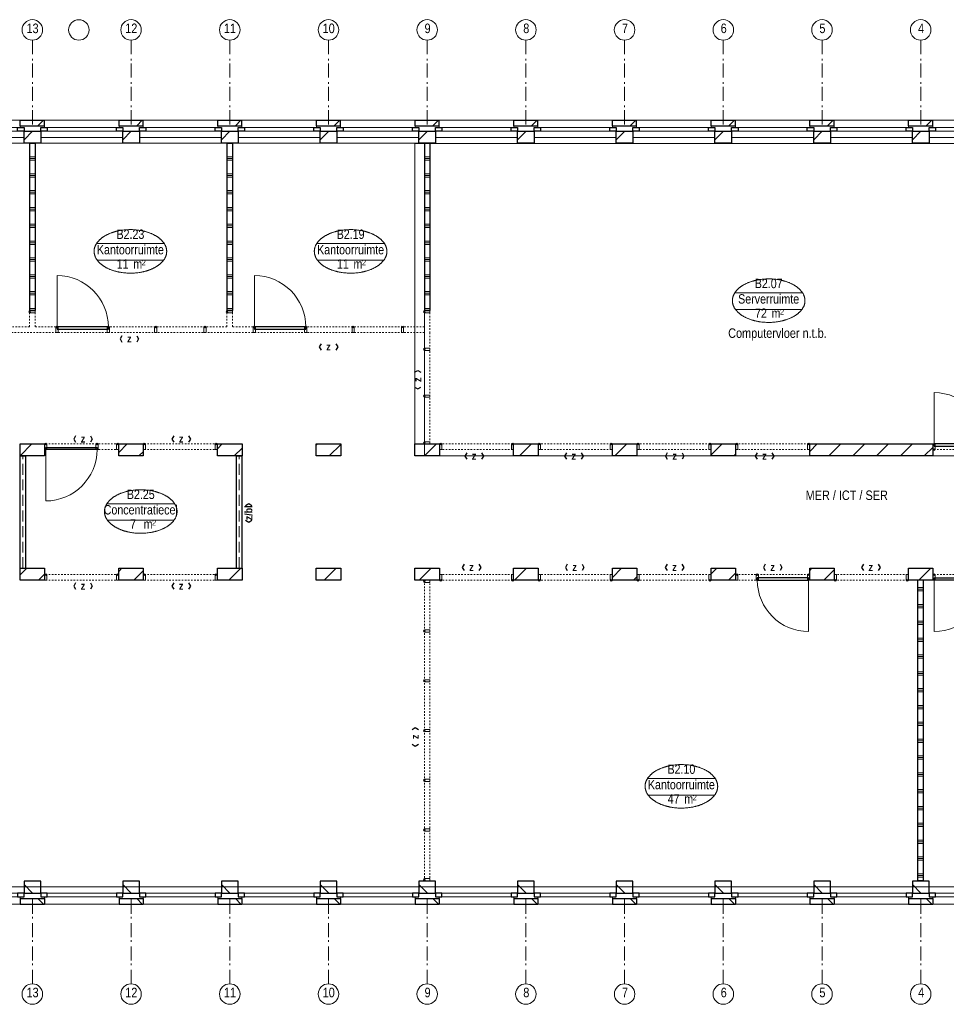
# Model space of a CAD drawing. Header units: millimetres. Extents: x -75976 to 232306, y 42824 to 140527.
# Tile 56 of 199: x 129116 to 145638, y 79062 to 96611. Entities that reach past the tile are written whole.
import ezdxf
from ezdxf.enums import TextEntityAlignment as Align

# ---------------------------------------------------------------- set-up
doc = ezdxf.new("R2010")
doc.units = ezdxf.units.MM
doc.header["$LTSCALE"] = 400
doc.header["$PDMODE"] = 3
doc.header["$PDSIZE"] = 15
for name, pattern in [('STYLE_02', [0.694427, 0.486069, -0.208359]), ('STYLE_06', [1.041641, 0.625, -0.208282, 0.069427, -0.138931]), ('STYLE_21', [0.138889, 0.069444, -0.069444])]:
    doc.linetypes.add(name, pattern=pattern)
for name, color, linetype, lineweight in [('Buitenkozijnen', 140, 'Continuous', 15), ('Interieur-deur', 43, 'Continuous', 9), ('Interieur-scheidingswand-vertikaal', 5, 'Continuous', 25), ('Interieur-systeemwand glas', 140, 'STYLE_21', 15), ('Kozijnmerken', 43, 'Continuous', 9), ('mat-baksteen', 5, 'Continuous', 25), ('mat-kalkzandsteen', 5, 'Continuous', 25), ('None', 7, 'Continuous', 9), ('Ruimtenummers', 5, 'Continuous', 25)]:
    doc.layers.add(name, color=color, linetype=linetype, lineweight=lineweight)
doc.styles.add('Arial Narrow', font='ARIALN.TTF', dxfattribs={"height": 222.25})
doc.styles.add('Arial Narrow (bold)', font='ARIALNB.TTF', dxfattribs={"height": 172.861111})

# ---------------------------------------------------------------- blocks, each defined once
blk = doc.blocks.new('*X896')
at = {"layer": 'None', "lineweight": 9}
for p, q in [((-40567, 2707), (-40356, 2919)), ((-40146, 2705), (-40130, 2720))]:
    blk.add_line(p, q, dxfattribs=at)
blk = doc.blocks.new('*X897')
at = {"layer": 'None', "lineweight": 9}
for p, q in [((-38807, 2770), (-38659, 2919)), ((-38449, 2705), (-38370, 2783))]:
    blk.add_line(p, q, dxfattribs=at)
blk = doc.blocks.new('*X898')
at = {"layer": 'None', "lineweight": 9}
for p, q in [((-37047, 2833), (-36962, 2919)), ((-36752, 2705), (-36610, 2846))]:
    blk.add_line(p, q, dxfattribs=at)
blk = doc.blocks.new('*X899')
at = {"layer": 'None', "lineweight": 9}
for p, q in [((-35287, 2896), (-35265, 2919)), ((-35055, 2705), (-34850, 2909))]:
    blk.add_line(p, q, dxfattribs=at)
blk = doc.blocks.new('*X900')
at = {"layer": 'None', "lineweight": 9}
blk.add_line((-33357, 2705), (-33143, 2919), dxfattribs=at)
blk = doc.blocks.new('*X901')
at = {"layer": 'None', "lineweight": 9}
blk.add_line((-31660, 2705), (-31446, 2919), dxfattribs=at)
blk = doc.blocks.new('*X902')
at = {"layer": 'None', "lineweight": 9}
blk.add_line((-29963, 2705), (-29749, 2919), dxfattribs=at)
blk = doc.blocks.new('*X907')
at = {"layer": 'None', "lineweight": 9}
for p, q in [((-40567, 586), (-40449, 705)), ((-40238, 491), (-40130, 599))]:
    blk.add_line(p, q, dxfattribs=at)
blk = doc.blocks.new('*X908')
at = {"layer": 'None', "lineweight": 9}
for p, q in [((-38807, 649), (-38752, 705)), ((-38541, 491), (-38370, 662))]:
    blk.add_line(p, q, dxfattribs=at)
blk = doc.blocks.new('*X909')
at = {"layer": 'None', "lineweight": 9}
blk.add_line((-36844, 491), (-36630, 705), dxfattribs=at)
blk = doc.blocks.new('*X910')
at = {"layer": 'None', "lineweight": 9}
blk.add_line((-35147, 491), (-34933, 705), dxfattribs=at)
blk = doc.blocks.new('*X911')
at = {"layer": 'None', "lineweight": 9}
blk.add_line((-33450, 491), (-33236, 705), dxfattribs=at)
blk = doc.blocks.new('*X912')
at = {"layer": 'None', "lineweight": 9}
blk.add_line((-31753, 491), (-31539, 705), dxfattribs=at)
blk = doc.blocks.new('*X913')
at = {"layer": 'None', "lineweight": 9}
for p, q in [((-30007, 540), (-29842, 705)), ((-29632, 491), (-29570, 552))]:
    blk.add_line(p, q, dxfattribs=at)
blk = doc.blocks.new('*X914')
at = {"layer": 'None', "lineweight": 9}
for p, q in [((-28247, 603), (-28145, 705)), ((-27935, 491), (-27810, 615))]:
    blk.add_line(p, q, dxfattribs=at)
blk = doc.blocks.new('*X915')
at = {"layer": 'None', "lineweight": 9}
for p, q in [((-26487, 665), (-26448, 705)), ((-26238, 491), (-26050, 678))]:
    blk.add_line(p, q, dxfattribs=at)
blk = doc.blocks.new('*X916')
at = {"layer": 'None', "lineweight": 9}
blk.add_line((-24540.580054, 491), (-24326.580054, 705), dxfattribs=at)
blk = doc.blocks.new('*X55')
at = {"layer": 'None', "lineweight": 9}
blk.add_line((-148.5, -148.5), (4, 4), dxfattribs=at)
blk = doc.blocks.new('*X56')
at = {"layer": 'None', "lineweight": 9}
blk.add_line((100, 100), (200, 200), dxfattribs=at)
blk = doc.blocks.new('Penant best-uitbr  (2D)')
at = {"layer": 'mat-baksteen', "lineweight": 25}
for p, q in [((-215, 200), (215, 200)), ((-215, 100), (-215, 200)), ((215, 100), (215, 200)), ((-215, 100), (215, 100))]:
    blk.add_line(p, q, dxfattribs=at)
at = {"layer": 'mat-kalkzandsteen', "lineweight": 25}
blk.add_lwpolyline([(-148.5, 4), (148.5, 4), (148.5, -210), (-148.5, -210)], close=True, dxfattribs=at)
at = {"layer": 'mat-baksteen'}
blk.add_blockref('*X56', (0, 0), dxfattribs=at)
at = {"layer": 'mat-kalkzandsteen'}
blk.add_blockref('*X55', (0, 0), dxfattribs=at)
blk = doc.blocks.new('Gevelpui best-uitbr 1330 (2D)')
at = {"layer": 'Buitenkozijnen', "lineweight": 15}
for p, q in [((-731.5, 71), (731.5, 71)), ((-731.5, 4), (-731.5, 71)), ((-731.5, 4), (731.5, 4)), ((731.5, 4), (731.5, 71))]:
    blk.add_line(p, q, dxfattribs=at)
at = {"layer": 'Buitenkozijnen', "color": 92, "lineweight": 25}
for points in [[(-731.5, 71), (-617.5, 71), (-617.5, 4), (-731.5, 4)], [(617.5, 71), (731.5, 71), (731.5, 4), (617.5, 4)]]:
    blk.add_lwpolyline(points, close=True, dxfattribs=at)
at = {"layer": 'None', "color": 43, "linetype": 'Continuous', "lineweight": 9}
blk.add_line((-731.5, -107), (731.5, -107), dxfattribs=at)
at = {"layer": 'None', "color": 43, "linetype": 'Continuous', "lineweight": 9, "flags": 128}
blk.add_lwpolyline([(-665, 71), (-665, 200), (665, 200), (665, 71)], dxfattribs=at)
blk = doc.blocks.new('*X981')
at = {"layer": 'None', "lineweight": 9}
for p, q in [((-28247, 2724), (-28052, 2919)), ((-27842, 2705), (-27810, 2737))]:
    blk.add_line(p, q, dxfattribs=at)
blk = doc.blocks.new('*X982')
at = {"layer": 'None', "lineweight": 9}
for p, q in [((-26487, 2787), (-26355, 2919)), ((-26145, 2705), (-25931, 2919)), ((-25721, 2705), (-25507, 2919)), ((-25296, 2705), (-25082, 2919)), ((-24872, 2705), (-24658, 2919)), ((-24448, 2705), (-24290, 2862))]:
    blk.add_line(p, q, dxfattribs=at)
blk = doc.blocks.new('Deur systeemwand 915')
at = {"layer": 'Interieur-deur', "color": 140, "linetype": 'Continuous', "lineweight": 15}
blk.add_line((0, 1015), (0, 100), dxfattribs=at)
at = {"layer": 'Interieur-deur', "color": 92, "linetype": 'Continuous', "lineweight": 25}
blk.add_lwpolyline([(-915, 100), (0, 100), (0, 60), (-915, 60)], close=True, dxfattribs=at)
at = {"layer": 'Interieur-deur', "color": 140, "linetype": 'Continuous', "lineweight": 15}
blk.add_arc((0, 100), 915, 90, 180, dxfattribs=at)
blk = doc.blocks.new('systeemwandstijl 880 hoh')
at = {"layer": 'Interieur-systeemwand glas', "color": 43, "linetype": 'Continuous', "lineweight": 9}
blk.add_lwpolyline([(0, 20), (100, 20), (100, -20), (0, -20)], close=True, dxfattribs=at)
at = {"layer": 'Interieur-systeemwand glas', "color": 43, "linetype": 'Continuous', "lineweight": 15}
blk.add_point((0, 0), dxfattribs=at)
blk = doc.blocks.new('Systeemwand B met deur (2D)')
at = {"layer": 'Interieur-systeemwand glas', "lineweight": 15}
for p, q in [((0, 50), (1323, 50)), ((0, -50), (1323, -50))]:
    blk.add_line(p, q, dxfattribs=at)
at = {"layer": 'None', "color": 7, "rotation": 270}
for p in [(20, 50), (388, 50)]:
    blk.add_blockref('systeemwandstijl 880 hoh', p, dxfattribs=at)
at = {"layer": 'None', "color": 7, "xscale": -1}
for name, rotation in [('systeemwandstijl 880 hoh', 90), ('Deur systeemwand 915', 180)]:
    blk.add_blockref(name, (1303, 50), dxfattribs=dict(at, rotation=rotation))
blk = doc.blocks.new('Systeemwand B (2D)')
at = {"layer": 'Interieur-systeemwand glas', "lineweight": 15}
for p, q in [((0, 50), (1323, 50)), ((0, -50), (1323, -50))]:
    blk.add_line(p, q, dxfattribs=at)
at = {"layer": 'None', "color": 7, "rotation": 270}
blk.add_blockref('systeemwandstijl 880 hoh', (20, 50), dxfattribs=at)
at = {"layer": 'None', "color": 7, "xscale": -1, "rotation": 90}
blk.add_blockref('systeemwandstijl 880 hoh', (1303, 50), dxfattribs=at)
blk = doc.blocks.new('*X1102')
at = {"layer": 'None', "lineweight": 9}
for p, q in [((-24559, 360), (-24459, 360)), ((-24559, 330), (-24459, 330)), ((-24559, 300), (-24459, 300)), ((-24559, 60), (-24459, 60)), ((-24559, 30), (-24459, 30)), ((-24559, 0), (-24459, 0)), ((-24559, -240), (-24459, -240)), ((-24559, -270), (-24459, -270)), ((-24559, -300), (-24459, -300)), ((-24559, -540), (-24459, -540)), ((-24559, -570), (-24459, -570)), ((-24559, -600), (-24459, -600)), ((-24559, -840), (-24459, -840)), ((-24559, -870), (-24459, -870)), ((-24559, -900), (-24459, -900)), ((-24559, -1140), (-24459, -1140)), ((-24559, -1170), (-24459, -1170)), ((-24559, -1200), (-24459, -1200)), ((-24559, -1440), (-24459, -1440)), ((-24559, -1470), (-24459, -1470)), ((-24559, -1500), (-24459, -1500)), ((-24559, -1740), (-24459, -1740)), ((-24559, -1770), (-24459, -1770)), ((-24559, -1800), (-24459, -1800)), ((-24559, -2040), (-24459, -2040)), ((-24559, -2070), (-24459, -2070)), ((-24559, -2100), (-24459, -2100)), ((-24559, -2340), (-24459, -2340)), ((-24559, -2370), (-24459, -2370)), ((-24559, -2400), (-24459, -2400)), ((-24559, -2640), (-24459, -2640)), ((-24559, -2670), (-24459, -2670)), ((-24559, -2700), (-24459, -2700)), ((-24559, -2940), (-24459, -2940)), ((-24559, -2970), (-24459, -2970)), ((-24559, -3000), (-24459, -3000)), ((-24559, -3240), (-24459, -3240)), ((-24559, -3270), (-24459, -3270)), ((-24559, -3300), (-24459, -3300)), ((-24559, -3540), (-24459, -3540)), ((-24559, -3570), (-24459, -3570)), ((-24559, -3600), (-24459, -3600)), ((-24559, -3840), (-24459, -3840)), ((-24559, -3870), (-24459, -3870)), ((-24559, -3900), (-24459, -3900)), ((-24559, -4140), (-24459, -4140)), ((-24559, -4170), (-24459, -4170)), ((-24559, -4200), (-24459, -4200)), ((-24559, -4440), (-24459, -4440)), ((-24559, -4470), (-24459, -4470)), ((-24559, -4500), (-24459, -4500)), ((-24559, -4740), (-24459, -4740)), ((-24559, -4770), (-24459, -4770)), ((-24559, -4800), (-24459, -4800))]:
    blk.add_line(p, q, dxfattribs=at)
blk = doc.blocks.new('*X1103')
at = {"layer": 'None', "lineweight": 9}
for p, q in [((10510, 0), (10610, 0)), ((10510, -240), (10610, -240)), ((10510, -270), (10610, -270)), ((10510, -300), (10610, -300)), ((10510, -540), (10610, -540)), ((10510, -570), (10610, -570)), ((10510, -600), (10610, -600)), ((10510, -840), (10610, -840)), ((10510, -870), (10610, -870)), ((10510, -900), (10610, -900)), ((10510, -1140), (10610, -1140)), ((10510, -1170), (10610, -1170)), ((10510, -1200), (10610, -1200)), ((10510, -1440), (10610, -1440)), ((10510, -1470), (10610, -1470)), ((10510, -1500), (10610, -1500)), ((10510, -1740), (10610, -1740)), ((10510, -1770), (10610, -1770)), ((10510, -1800), (10610, -1800)), ((10510, -2040), (10610, -2040)), ((10510, -2070), (10610, -2070)), ((10510, -2100), (10610, -2100)), ((10510, -2340), (10610, -2340)), ((10510, -2370), (10610, -2370)), ((10510, -2400), (10610, -2400)), ((10510, -2640), (10610, -2640)), ((10510, -2670), (10610, -2670)), ((10510, -2700), (10610, -2700)), ((10510, -2940), (10610, -2940)), ((10510, -2970), (10610, -2970))]:
    blk.add_line(p, q, dxfattribs=at)
blk = doc.blocks.new('*X1104')
at = {"layer": 'None', "lineweight": 9}
for p, q in [((6990, 0), (7090, 0)), ((6990, -240), (7090, -240)), ((6990, -270), (7090, -270)), ((6990, -300), (7090, -300)), ((6990, -540), (7090, -540)), ((6990, -570), (7090, -570)), ((6990, -600), (7090, -600)), ((6990, -840), (7090, -840)), ((6990, -870), (7090, -870)), ((6990, -900), (7090, -900)), ((6990, -1140), (7090, -1140)), ((6990, -1170), (7090, -1170)), ((6990, -1200), (7090, -1200)), ((6990, -1440), (7090, -1440)), ((6990, -1470), (7090, -1470)), ((6990, -1500), (7090, -1500)), ((6990, -1740), (7090, -1740)), ((6990, -1770), (7090, -1770)), ((6990, -1800), (7090, -1800)), ((6990, -2040), (7090, -2040)), ((6990, -2070), (7090, -2070)), ((6990, -2100), (7090, -2100)), ((6990, -2340), (7090, -2340)), ((6990, -2370), (7090, -2370)), ((6990, -2400), (7090, -2400)), ((6990, -2640), (7090, -2640)), ((6990, -2670), (7090, -2670)), ((6990, -2700), (7090, -2700)), ((6990, -2940), (7090, -2940)), ((6990, -2970), (7090, -2970))]:
    blk.add_line(p, q, dxfattribs=at)
blk = doc.blocks.new('*X1105')
at = {"layer": 'None', "lineweight": 9}
for p, q in [((-50, 0), (50, 0)), ((-50, -240), (50, -240)), ((-50, -270), (50, -270)), ((-50, -300), (50, -300)), ((-50, -540), (50, -540)), ((-50, -570), (50, -570)), ((-50, -600), (50, -600)), ((-50, -840), (50, -840)), ((-50, -870), (50, -870)), ((-50, -900), (50, -900)), ((-50, -1140), (50, -1140)), ((-50, -1170), (50, -1170)), ((-50, -1200), (50, -1200)), ((-50, -1440), (50, -1440)), ((-50, -1470), (50, -1470)), ((-50, -1500), (50, -1500)), ((-50, -1740), (50, -1740)), ((-50, -1770), (50, -1770)), ((-50, -1800), (50, -1800)), ((-50, -2040), (50, -2040)), ((-50, -2070), (50, -2070)), ((-50, -2100), (50, -2100)), ((-50, -2340), (50, -2340)), ((-50, -2370), (50, -2370)), ((-50, -2400), (50, -2400)), ((-50, -2640), (50, -2640)), ((-50, -2670), (50, -2670)), ((-50, -2700), (50, -2700)), ((-50, -2940), (50, -2940)), ((-50, -2970), (50, -2970))]:
    blk.add_line(p, q, dxfattribs=at)
blk = doc.blocks.new('*X1106')
at = {"layer": 'None', "lineweight": 9}
for p, q in [((3470, 0), (3570, 0)), ((3470, -240), (3570, -240)), ((3470, -270), (3570, -270)), ((3470, -300), (3570, -300)), ((3470, -540), (3570, -540)), ((3470, -570), (3570, -570)), ((3470, -600), (3570, -600)), ((3470, -840), (3570, -840)), ((3470, -870), (3570, -870)), ((3470, -900), (3570, -900)), ((3470, -1140), (3570, -1140)), ((3470, -1170), (3570, -1170)), ((3470, -1200), (3570, -1200)), ((3470, -1440), (3570, -1440)), ((3470, -1470), (3570, -1470)), ((3470, -1500), (3570, -1500)), ((3470, -1740), (3570, -1740)), ((3470, -1770), (3570, -1770)), ((3470, -1800), (3570, -1800)), ((3470, -2040), (3570, -2040)), ((3470, -2070), (3570, -2070)), ((3470, -2100), (3570, -2100)), ((3470, -2340), (3570, -2340)), ((3470, -2370), (3570, -2370)), ((3470, -2400), (3570, -2400)), ((3470, -2640), (3570, -2640)), ((3470, -2670), (3570, -2670)), ((3470, -2700), (3570, -2700)), ((3470, -2940), (3570, -2940)), ((3470, -2970), (3570, -2970))]:
    blk.add_line(p, q, dxfattribs=at)
blk = doc.blocks.new('Vergaderruimten B 3 (2D)')
at = {"layer": 'Interieur-scheidingswand-vertikaal', "lineweight": 25}
for p, q in [((50, 4), (-50, 4)), ((-50, -2981), (-50, 4)), ((50, -2981), (50, 4)), ((3470, 4), (3470, -2977)), ((3470, 4), (3570, 4)), ((3570, 4), (3570, -2977)), ((6990, 4), (6990, -2977)), ((6990, 4), (7090, 4)), ((7090, 4), (7090, -2977)), ((10510, 4), (10510, -2977)), ((10510, 4), (10610, 4)), ((10610, 4), (10610, -2977)), ((50, -2981), (-50, -2981)), ((3470, -2977), (3570, -2977)), ((6990, -2977), (7090, -2977)), ((10510, -2977), (10610, -2977))]:
    blk.add_line(p, q, dxfattribs=at)
at = {"layer": 'Interieur-systeemwand glas', "lineweight": 15}
for p, q in [((-50, -3371), (-50, -3021)), ((50, -3271), (50, -3021)), ((3470, -3017), (3470, -3271)), ((3570, -3017), (3570, -3271)), ((6990, -3017), (6990, -3271)), ((7090, -3017), (7090, -3271)), ((10510, -3017), (10510, -3271)), ((10610, -3017), (10610, -3371)), ((3470, -3271), (50, -3271)), ((6990, -3271), (3570, -3271)), ((10510, -3271), (7090, -3271)), ((10510, -3371), (-50, -3371))]:
    blk.add_line(p, q, dxfattribs=at)
at = {"layer": 'Interieur-scheidingswand-vertikaal'}
for name in ['*X1105', '*X1106', '*X1104', '*X1103']:
    blk.add_blockref(name, (0, 0), dxfattribs=at)
at = {"layer": 'Interieur-scheidingswand-vertikaal', "color": 7, "xscale": -1}
for p in [(440, -3371), (3960, -3371), (7480, -3371)]:
    blk.add_blockref('Deur systeemwand 915', p, dxfattribs=at)
at = {"layer": 'Interieur-scheidingswand-vertikaal', "color": 7}
for p in [(-50, -3001), (3470, -2997), (6990, -2997), (10510, -2997)]:
    blk.add_blockref('systeemwandstijl 880 hoh', p, dxfattribs=at)
at = {"layer": 'Interieur-scheidingswand-vertikaal', "color": 7, "rotation": 270}
for p in [(440, -3271), (3960, -3271), (7480, -3271), (8395, -3271), (9240, -3271)]:
    blk.add_blockref('systeemwandstijl 880 hoh', p, dxfattribs=at)
at = {"layer": 'Interieur-scheidingswand-vertikaal', "color": 7, "xscale": -1, "rotation": 90}
for p in [(1355, -3271), (2200, -3271), (3080, -3271), (4875, -3271), (5720, -3271), (6600, -3271), (10120, -3271)]:
    blk.add_blockref('systeemwandstijl 880 hoh', p, dxfattribs=at)
blk = doc.blocks.new('Concentratiecel B 1 (2D)')
at = {"layer": 'Interieur-scheidingswand-vertikaal', "lineweight": 25}
for p, q in [((100, -214), (0, -214)), ((0, -2214), (0, -214)), ((100, -2214), (100, -214)), ((3957, -214), (3857, -214)), ((3857, -2214), (3857, -214)), ((3957, -2214), (3957, -214)), ((100, -2214), (0, -2214)), ((3957, -2214), (3857, -2214))]:
    blk.add_line(p, q, dxfattribs=at)
at = {"layer": 'Interieur-scheidingswand-vertikaal', "linetype": 'STYLE_02', "lineweight": 9}
for p, q in [((50, -2214), (50, -214)), ((3907, -2214), (3907, -214))]:
    blk.add_line(p, q, dxfattribs=at)
at = {"layer": 'None', "color": 7}
for name, p in [('Systeemwand B (2D)', (437, -50)), ('Systeemwand B met deur (2D)', (2197, -50)), ('Systeemwand B (2D)', (437, -2378)), ('Systeemwand B (2D)', (2197, -2378))]:
    blk.add_blockref(name, p, dxfattribs=at)
blk = doc.blocks.new('Ruimtenummer UV 50')
at = {"layer": 'Ruimtenummers', "color": 8, "lineweight": 5}
for p, q in [((602, 157), (-602, 157)), ((595, -137), (-595, -137))]:
    blk.add_line(p, q, dxfattribs=at)
blk.add_open_spline([(-323, 354), (-173, 406), (173, 406), (323, 354), (473, 302), (560, 212), (647, 122), (647, 18), (647, -86), (560, -176), (473, -266), (323, -318), (173, -370), (-173, -370), (-323, -318), (-474, -266), (-560, -176), (-647, -86), (-647, 18), (-647, 122), (-560, 212), (-474, 302), (-323, 354)], degree=2, knots=[0, 0, 0, 0.09962, 0.19924, 0.19924, 0.283607, 0.283607, 0.349619, 0.349619, 0.415638, 0.415638, 0.5, 0.5, 0.59962, 0.69924, 0.69924, 0.783607, 0.783607, 0.849619, 0.849619, 0.915638, 0.915638, 1, 1, 1], dxfattribs=at)
at = {"layer": 'Ruimtenummers', "attachment_point": 2, "style": 'Arial Narrow'}
for s, insert, char_height in [(' m', (104, -122), 165.9), (' 2', (220, -133), 96.8)]:
    blk.add_mtext(s, dxfattribs=dict(at, insert=insert, char_height=char_height))
at = {"layer": 'Ruimtenummers', "style": 'Arial Narrow'}
for tag, p in [('Nummer', (0, 407)), ('Naam', (0, 132)), ('Oppervlak', (-138, -122))]:
    blk.add_attdef(tag, text='', height=166, dxfattribs=at).set_placement(p, align=Align.TOP_CENTER)
blk = doc.blocks.new('*U1110')
at = {"layer": 'Interieur-systeemwand glas', "color": 7, "xscale": -1, "rotation": 180}
for p in [(-33359, 470), (-33359, -416), (-33359, -1302), (-33359, -2188), (-33359, -3074), (-33359, -3960)]:
    blk.add_blockref('systeemwandstijl 880 hoh', p, dxfattribs=at)
at = {"layer": 'Interieur-systeemwand glas', "color": 7}
blk.add_blockref('systeemwandstijl 880 hoh', (-33359, -4846), dxfattribs=at)
blk = doc.blocks.new('Kozijnmerk 50')
at = {"layer": 'Kozijnmerken', "color": 92, "linetype": 'Continuous', "lineweight": 25}
for points in [[(-132, 51), (-165, -6), (-132, -62)], [(132, 51), (165, -6), (132, -62)]]:
    blk.add_lwpolyline(points, dxfattribs=at)
at = {"layer": 'None', "color": 43, "style": 'Arial Narrow (bold)'}
blk.add_attdef('merk', text='', height=138, dxfattribs=at).set_placement((0, 0), align=Align.MIDDLE_CENTER)
blk = doc.blocks.new('*U1337')
at = {"layer": 'None', "color": 7, "linetype": 'STYLE_06', "lineweight": 9}
for p, q in [((-40349, 10116), (-40349, 8616)), ((-38589, 10116), (-38589, 8616)), ((-36829, 10116), (-36829, 8616)), ((-35069, 10116), (-35069, 8616)), ((-33309, 10116), (-33309, 8616)), ((-31549, 10116), (-31549, 8616)), ((-29789, 10116), (-29789, 8616)), ((-28029, 10116), (-28029, 8616)), ((-26269, 10116), (-26269, 8616)), ((-24509, 10116), (-24509, 8616))]:
    blk.add_line(p, q, dxfattribs=at)
at = {"layer": 'None', "color": 43, "linetype": 'Continuous', "lineweight": 9}
for centre in [(-40349, 10299), (-38589, 10299), (-36829, 10299), (-35069, 10299), (-33309, 10299), (-31549, 10299), (-29789, 10299), (-28029, 10299), (-26269, 10299), (-24509, 10299)]:
    blk.add_circle(centre, 183, dxfattribs=at)
at = {"layer": 'None', "color": 8, "attachment_point": 1, "style": 'Arial Narrow'}
for s, insert, char_height in [('13', (-40453, 10412), 169.3), ('12', (-38693, 10412), 169.3), ('11', (-36933, 10412), 169.3), ('10', (-35173, 10412), 169.3), ('9', (-33356, 10412), 169), ('8', (-31596, 10412), 169), ('7', (-29836, 10412), 169), ('6', (-28076, 10412), 169), ('5', (-26316, 10412), 169), ('4', (-24556, 10412), 169)]:
    blk.add_mtext(s, dxfattribs=dict(at, insert=insert, char_height=char_height))

msp = doc.modelspace()

# ---------------------------------------------------------------- linework, layer by layer
at = {"linetype": 'Continuous', "lineweight": 0, "flags": 128}
msp.add_lwpolyline([(150731.85564, 88835.0182), (150731.85564, 86835.0182), (148483.35564, 86835.0182), (148483.35564, 81157.0182), (114216.85564, 81157.0182), (114216.85564, 86621.0182), (117321.85564, 86621.0182), (117321.85564, 84635.0182), (119781.85564, 84635.0182), (119781.85564, 89049.0182), (114216.85564, 89049.0182), (114216.85564, 94410.0182), (136331.85564, 94410.0182), (136331.85564, 88835.0182), (150731.85564, 88835.0182)], dxfattribs=at)
at = {"linetype": 'Continuous', "lineweight": 0}
msp.add_lwpolyline([(136163.35564, 88835.0182), (150731.85564, 88835.0182), (150731.85564, 94406.0182), (136163.35564, 94406.0182)], close=True, dxfattribs=at)
at = {"layer": 'Interieur-scheidingswand-vertikaal', "lineweight": 25}
for p, q in [((145231.85564, 86620.0182), (145131.85564, 86620.0182)), ((145131.85564, 81264.0182), (145131.85564, 86620.0182)), ((145231.85564, 81264.0182), (145231.85564, 86620.0182)), ((145231.85564, 81264.0182), (145131.85564, 81264.0182))]:
    msp.add_line(p, q, dxfattribs=at)
at = {"layer": 'Interieur-systeemwand glas', "lineweight": 15}
for p, q in [((136331.85564, 91035.0182), (136331.85564, 89049.0182)), ((136431.85564, 91035.0182), (136431.85564, 89049.0182)), ((136331.85564, 86621.0182), (136331.85564, 81264.0182)), ((136431.85564, 86621.0182), (136431.85564, 81264.0182))]:
    msp.add_line(p, q, dxfattribs=at)
at = {"layer": 'mat-kalkzandsteen', "lineweight": 25}
for points in [[(129123.35564, 89049.0182), (129560.35564, 89049.0182), (129560.35564, 88835.0182), (129123.35564, 88835.0182)], [(130883.35564, 89049.0182), (131320.35564, 89049.0182), (131320.35564, 88835.0182), (130883.35564, 88835.0182)], [(132643.35564, 89049.0182), (133080.35564, 89049.0182), (133080.35564, 88835.0182), (132643.35564, 88835.0182)], [(134403.35564, 89049.0182), (134840.35564, 89049.0182), (134840.35564, 88835.0182), (134403.35564, 88835.0182)], [(136163.35564, 89049.0182), (136600.35564, 89049.0182), (136600.35564, 88835.0182), (136163.35564, 88835.0182)], [(137923.35564, 89049.0182), (138360.35564, 89049.0182), (138360.35564, 88835.0182), (137923.35564, 88835.0182)], [(139683.35564, 89049.0182), (140120.35564, 89049.0182), (140120.35564, 88835.0182), (139683.35564, 88835.0182)], [(141443.35564, 89049.0182), (141880.35564, 89049.0182), (141880.35564, 88835.0182), (141443.35564, 88835.0182)], [(143203.35564, 89049.0182), (145400.35564, 89049.0182), (145400.35564, 88835.0182), (143203.35564, 88835.0182)], [(129123.35564, 86835.0182), (129560.35564, 86835.0182), (129560.35564, 86621.0182), (129123.35564, 86621.0182)], [(130883.35564, 86835.0182), (131320.35564, 86835.0182), (131320.35564, 86621.0182), (130883.35564, 86621.0182)], [(132643.35564, 86835.0182), (133080.35564, 86835.0182), (133080.35564, 86621.0182), (132643.35564, 86621.0182)], [(134403.35564, 86835.0182), (134840.35564, 86835.0182), (134840.35564, 86621.0182), (134403.35564, 86621.0182)], [(136163.35564, 86835.0182), (136600.35564, 86835.0182), (136600.35564, 86621.0182), (136163.35564, 86621.0182)], [(137923.35564, 86835.0182), (138360.35564, 86835.0182), (138360.35564, 86621.0182), (137923.35564, 86621.0182)], [(139683.35564, 86835.0182), (140120.35564, 86835.0182), (140120.35564, 86621.0182), (139683.35564, 86621.0182)], [(141443.35564, 86835.0182), (141880.35564, 86835.0182), (141880.35564, 86621.0182), (141443.35564, 86621.0182)], [(143203.35564, 86835.0182), (143640.35564, 86835.0182), (143640.35564, 86621.0182), (143203.35564, 86621.0182)], [(144963.35564, 86835.0182), (145400.35564, 86835.0182), (145400.35564, 86621.0182), (144963.35564, 86621.0182)]]:
    msp.add_lwpolyline(points, close=True, dxfattribs=at)
at = {"layer": 'None', "color": 7, "linetype": 'STYLE_06', "lineweight": 9}
for p, q in [((129341.85564, 79427.5305), (129341.85564, 80927.5305)), ((131101.85564, 79427.5305), (131101.85564, 80927.5305)), ((132861.85564, 79427.5305), (132861.85564, 80927.5305)), ((134621.85564, 79427.5305), (134621.85564, 80927.5305)), ((136381.85564, 79427.5305), (136381.85564, 80927.5305)), ((138141.85564, 79427.5305), (138141.85564, 80927.5305)), ((139901.85564, 79427.5305), (139901.85564, 80927.5305)), ((141661.85564, 79427.5305), (141661.85564, 80927.5305)), ((143421.85564, 79427.5305), (143421.85564, 80927.5305)), ((145181.85564, 79427.5305), (145181.85564, 80927.5305))]:
    msp.add_line(p, q, dxfattribs=at)
at = {"layer": 'None', "color": 43, "linetype": 'Continuous', "lineweight": 9}
for centre in [(130171.17332, 96428.86185), (129341.85564, 79244.92408), (131101.85564, 79244.92408), (132861.85564, 79244.92408), (134621.85564, 79244.92408), (136381.85564, 79244.92408), (138141.85564, 79244.92408), (139901.85564, 79244.92408), (141661.85564, 79244.92408), (143421.85564, 79244.92408), (145181.85564, 79244.92408)]:
    msp.add_circle(centre, 182.60642, dxfattribs=at)

# ---------------------------------------------------------------- block references
at = {"layer": 'Interieur-scheidingswand-vertikaal', "color": 7}
msp.add_blockref('Vergaderruimten B 3 (2D)', (125821.85564, 94406.0182), dxfattribs=at)
at = {"layer": 'Interieur-scheidingswand-vertikaal'}
msp.add_blockref('*X1102', (169690.79627, 86130.0182), dxfattribs=at)
at = {"layer": 'Interieur-systeemwand glas', "color": 7}
for name, p in [('systeemwandstijl 880 hoh', (136331.85564, 90735.0182)), ('systeemwandstijl 880 hoh', (136331.85564, 89902.0182)), ('systeemwandstijl 880 hoh', (136331.85564, 89069.0182)), ('Systeemwand B (2D)', (136600.35564, 88999.0182)), ('Systeemwand B (2D)', (138360.35564, 88999.0182)), ('Systeemwand B (2D)', (140120.35564, 88999.0182)), ('Systeemwand B (2D)', (141880.35564, 88999.0182)), ('Systeemwand B met deur (2D)', (141880.35564, 86671.0182))]:
    msp.add_blockref(name, p, dxfattribs=at)
at = {"layer": 'Interieur-systeemwand glas', "color": 7, "rotation": 180}
msp.add_blockref('Systeemwand B met deur (2D)', (146723.35564, 88999.0182), dxfattribs=at)
at = {"layer": 'Interieur-systeemwand glas', "color": 7, "xscale": -1}
for name, p in [('Concentratiecel B 1 (2D)', (133080.35564, 89049.0182)), ('Systeemwand B met deur (2D)', (146723.35564, 86671.0182))]:
    msp.add_blockref(name, p, dxfattribs=at)
at = {"layer": 'Interieur-systeemwand glas', "color": 7, "xscale": -1, "rotation": 180}
for p in [(136600.35564, 86671.0182), (138360.35564, 86671.0182), (140120.35564, 86671.0182), (143640.35564, 86671.0182)]:
    msp.add_blockref('Systeemwand B (2D)', p, dxfattribs=at)
at = {"layer": 'Kozijnmerken', "color": 7}
for p in [(131070.93887, 90927.64897), (134621.60037, 90785.32175), (130245.25566, 89142.99453), (131995.25566, 89142.99453), (137218.10909, 88838.15956), (138995.25566, 88838.15956), (140795.25566, 88838.15956), (142395.25566, 88838.15956), (137170.9389, 86854.73751), (139010.65361, 86854.73751), (140790.79627, 86854.73801), (142540.79627, 86854.7385), (144290.79627, 86854.7385), (130245.25566, 86521.16997), (131995.25566, 86521.16997)]:
    msp.add_blockref('Kozijnmerk 50', p, dxfattribs=at).add_auto_attribs({'merk': 'z'})
at = {"layer": 'Kozijnmerken', "color": 7, "rotation": 90}
for p, values in [((136209.14057, 90194.52169), {'merk': 'z'}), ((133195.91146, 87822.02862), {'merk': 'z/bl'}), ((136163.43193, 83830.01815), {'merk': 'z'})]:
    msp.add_blockref('Kozijnmerk 50', p, dxfattribs=at).add_auto_attribs(values)
at = {"layer": 'mat-baksteen', "color": 7}
for p in [(129341.85564, 94620.0182), (131101.85564, 94620.0182), (132861.85564, 94620.0182), (134621.85564, 94620.0182), (136381.85564, 94620.0182), (138141.85564, 94620.0182), (139901.85564, 94620.0182), (141661.85564, 94620.0182), (143421.85564, 94620.0182), (145181.85564, 94620.0182)]:
    msp.add_blockref('Penant best-uitbr  (2D)', p, dxfattribs=at)
at = {"layer": 'mat-baksteen', "color": 7, "xscale": -1, "rotation": 180}
for p in [(129341.85564, 81050.0182), (131101.85564, 81050.0182), (132861.85564, 81050.0182), (134621.85564, 81050.0182), (136381.85564, 81050.0182), (138141.85564, 81050.0182), (139901.85564, 81050.0182), (141661.85564, 81050.0182), (143421.85564, 81050.0182), (145181.85564, 81050.0182)]:
    msp.add_blockref('Penant best-uitbr  (2D)', p, dxfattribs=at)
at = {"layer": 'mat-kalkzandsteen'}
for name in ['*X896', '*X897', '*X898', '*X899', '*X900', '*X901', '*X902', '*X981', '*X982', '*X907', '*X908', '*X909', '*X910', '*X911', '*X912', '*X913', '*X914', '*X915', '*X916']:
    msp.add_blockref(name, (169690.79627, 86130.0182), dxfattribs=at)
at = {"layer": 'None', "color": 7}
for name, p in [('*U1337', (169690.79627, 86130.0182)), ('Gevelpui best-uitbr 1330 (2D)', (128461.85564, 94620.0182)), ('Gevelpui best-uitbr 1330 (2D)', (130221.85564, 94620.0182)), ('Gevelpui best-uitbr 1330 (2D)', (131981.85564, 94620.0182)), ('Gevelpui best-uitbr 1330 (2D)', (133741.85564, 94620.0182)), ('Gevelpui best-uitbr 1330 (2D)', (135501.85564, 94620.0182)), ('Gevelpui best-uitbr 1330 (2D)', (137261.85564, 94620.0182)), ('Gevelpui best-uitbr 1330 (2D)', (139021.85564, 94620.0182)), ('Gevelpui best-uitbr 1330 (2D)', (140781.85564, 94620.0182)), ('Gevelpui best-uitbr 1330 (2D)', (142541.85564, 94620.0182)), ('Gevelpui best-uitbr 1330 (2D)', (144301.85564, 94620.0182)), ('Gevelpui best-uitbr 1330 (2D)', (146061.85564, 94620.0182)), ('*U1110', (169690.79627, 86130.0182))]:
    msp.add_blockref(name, p, dxfattribs=at)
at = {"layer": 'None', "color": 7, "xscale": -1, "rotation": 180}
for p in [(128461.85564, 81050.0182), (130221.85564, 81050.0182), (131981.85564, 81050.0182), (133741.85564, 81050.0182), (135501.85564, 81050.0182), (137261.85564, 81050.0182), (139021.85564, 81050.0182), (140781.85564, 81050.0182), (142541.85564, 81050.0182), (144301.85564, 81050.0182), (146061.85564, 81050.0182)]:
    msp.add_blockref('Gevelpui best-uitbr 1330 (2D)', p, dxfattribs=at)
at = {"layer": 'Ruimtenummers'}
for p, values in [((131090.08561, 92463.90656), {'Nummer': 'B2.23', 'Naam': 'Kantoorruimte', 'Oppervlak': '11'}), ((135016.55827, 92463.90656), {'Nummer': 'B2.19', 'Naam': 'Kantoorruimte', 'Oppervlak': '11'}), ((142470.79627, 91585.78487), {'Nummer': 'B2.07', 'Naam': 'Serverruimte', 'Oppervlak': '72'}), ((131274.74409, 87827.36156), {'Nummer': 'B2.25', 'Naam': 'Concentratiecel', 'Oppervlak': '7'}), ((140914.41151, 82929.14503), {'Nummer': 'B2.10', 'Naam': 'Kantoorruimte', 'Oppervlak': '47'})]:
    msp.add_blockref('Ruimtenummer UV 50', p, dxfattribs=at).add_auto_attribs(values)

# ---------------------------------------------------------------- texts
at = {"layer": 'None', "color": 8, "attachment_point": 1, "style": 'Arial Narrow'}
for s, insert, char_height in [('13', (129238.13613, 79357.68167), 169.333333), ('12', (130998.13613, 79357.68167), 169.333333), ('11', (132758.13613, 79357.68167), 169.333333), ('10', (134518.13613, 79357.68167), 169.333333), ('9', (136335.2794, 79357.68167), 169.33333), ('8', (138095.2794, 79357.68167), 169.33333), ('7', (139855.2794, 79357.68167), 169.33333), ('6', (141615.2794, 79357.68167), 169.33333), ('5', (143375.2794, 79357.68167), 169.33333), ('4', (145135.2794, 79357.68167), 169.33333)]:
    msp.add_mtext(s, dxfattribs=dict(at, insert=insert, char_height=char_height))
at = {"layer": 'Ruimtenummers', "char_height": 169.3333333, "attachment_point": 1, "style": 'Arial Narrow'}
for s, insert in [('Computervloer n.t.b.', (141748.71605, 91109.78487)), ('MER / ICT / SER', (143129.77941, 88219.78487))]:
    msp.add_mtext(s, dxfattribs=dict(at, insert=insert))

doc.saveas('drawing.dxf')
